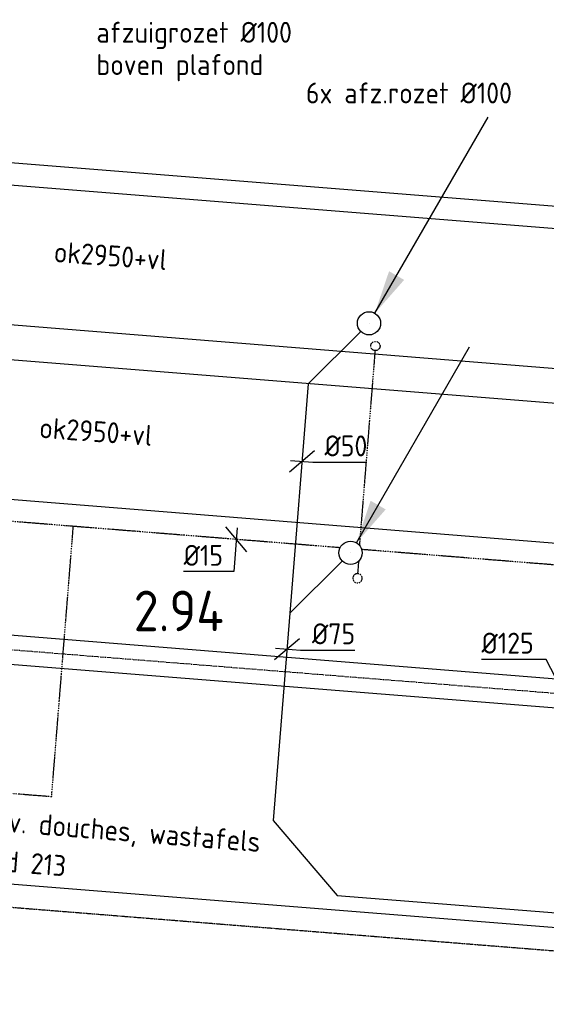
# Model space of a CAD drawing. Header units: millimetres. Extents: x -2770 to 48660, y -299 to 65946.
# Tile 36 of 39: x 10258 to 12525, y 60770 to 65012. Entities that reach past the tile are written whole.
import ezdxf

# ---------------------------------------------------------------- set-up
doc = ezdxf.new("R2010")
doc.units = ezdxf.units.MM
for name, pattern in [('2322107', [2000, 1000, 1000]), ('2322108', [7, 5, -2]), ('2322109', [10, 5, -2, 1, -2]), ('2322121', [2000, 1000, 1000]), ('2322121_a', [2000, 1000, 1000]), ('CENTER2', [28.575, 19.05, -3.175, 3.175, -3.175])]:
    doc.linetypes.add(name, pattern=pattern)
for name, color, linetype in [('bTuwkundig', 7, 'Continuous'), ('WL524---', 4, '2322121'), ('WL531---', 5, '2322109'), ('WL561---_AANVOER', 1, '2322107'), ('WL561---_RETOUR', 5, '2322108'), ('WL570---_RETOUR_D', 4, 'Continuous'), ('WL570---_RETOUR_HL', 1, 'CENTER2'), ('WL570---_TOEVOER_D', 3, 'Continuous'), ('WM524---', 1, 'Continuous'), ('WM531---', 1, 'Continuous'), ('WM570---', 1, 'Continuous'), ('WM570---_RETOUR', 1, 'Continuous'), ('WM570---_TOEVOER', 1, 'Continuous')]:
    doc.layers.add(name, color=color, linetype=linetype)
doc.styles.add('STABICAD-018', font='ISOCP.SHX', dxfattribs={"height": 90})
doc.styles.add('STABICAD-035', font='ISOCP.SHX', dxfattribs={"height": 175})

# ---------------------------------------------------------------- blocks, each defined once
blk = doc.blocks.new('*U703')
at = {"color": 0, "linetype": 'Continuous'}
for p, q in [((5, 300, -3125), (9064.5, 300, -3125)), ((5, -300, -3125), (9064.5, -300, -3125))]:
    blk.add_line(p, q, dxfattribs=at)
at = {"layer": 'WL570---_TOEVOER_D', "color": 2, "style": 'STABICAD-018'}
for tag in ['SECTIONCODE', 'CODE', 'POSITIONCODE']:
    blk.add_attdef(tag, (9549, 63300.5, 3125), '', height=1.8, dxfattribs=at)
blk = doc.blocks.new('*U704')
at = {"color": 0, "linetype": 'Continuous'}
for p, q in [((5, 300, -3125), (9854.2, 300, -3125)), ((5, -300, -3125), (9854.2, -300, -3125))]:
    blk.add_line(p, q, dxfattribs=at)
at = {"layer": 'WL570---_TOEVOER_D', "color": 2, "style": 'STABICAD-018'}
for tag, p in [('CODE', (9330.9, 64070.4, 3125)), ('SECTIONCODE', (13758.8, 63865.4, 3125)), ('POSITIONCODE', (13897.8, 63854.2, 3125))]:
    blk.add_attdef(tag, p, '', height=1.8, dxfattribs=at)
blk = doc.blocks.new('*U775')
at = {"color": 0, "linetype": 'Continuous'}
for p, q in [((-53.8, -45.8), (53.8, 45.8)), ((-49.8, 4), (58, -4.7)), ((58, -4.7), (291.8, -4.7))]:
    blk.add_line(p, q, dxfattribs=at)
at = {"color": 0, "linetype": 'Continuous', "style": 'STABICAD-018'}
blk.add_text('%%c75', height=90, dxfattribs=at).set_placement((108, 20.3))
at = {"layer": 'WL570---_TOEVOER_D', "color": 2, "style": 'STABICAD-018'}
blk.add_attdef('CODE', (11408.6, 62300.6), '', height=1.8, dxfattribs=at)
blk = doc.blocks.new('*U774')
at = {"color": 0, "linetype": 'Continuous'}
for p, q in [((-53.8, -45.8), (53.8, 45.8)), ((-49.8, 4), (46.7, -3.7)), ((46.7, -3.7), (276.7, -3.7))]:
    blk.add_line(p, q, dxfattribs=at)
at = {"color": 0, "linetype": 'Continuous', "style": 'STABICAD-018'}
blk.add_text('%%c50', height=90, dxfattribs=at).set_placement((96.7, 21.3))
at = {"layer": 'WL570---_TOEVOER_D', "color": 2, "style": 'STABICAD-018'}
blk.add_attdef('CODE', (11473.5, 63109.3), '', height=1.8, dxfattribs=at)
blk = doc.blocks.new('*U698')
at = {"linetype": '2322121'}
blk.add_hatch(color=2, dxfattribs=at).paths.add_polyline_path([(25, 43.3), (86.3, 224.4), (151.2, 186.9)], flags=0)
at = {"color": 2, "linetype": '2322121_a'}
blk.add_line((25, 43.3, 3000), (512.5, 887.7, 3000), dxfattribs=at)
at = {"color": 0, "linetype": '2322121'}
blk.add_line((0, 0), (0, 0, 3000), dxfattribs=at)
blk.add_circle((0, 0, 3000), 50, dxfattribs=at)
at = {"color": 2, "linetype": '2322121'}
blk.add_circle((0, 0, 3000), 50, dxfattribs=at)
at = {"layer": 'WL570---_TOEVOER_D', "color": 2, "style": 'STABICAD-018'}
for tag, p in [('SECTIONCODE', (11761.8, 63853.8, 1499.5)), ('POSITIONCODE', (11761.8, 63853.8, 1499.5)), ('CODE', (11761.8, 63803.8)), ('FLOORCODE', (11811.8, 63703.8))]:
    blk.add_attdef(tag, p, '', height=1.8, dxfattribs=at)
blk = doc.blocks.new('*U699')
at = {"linetype": '2322121'}
blk.add_hatch(color=2, dxfattribs=at).paths.add_polyline_path([(25, 43.3), (86.3, 224.4), (151.2, 186.9)], flags=0)
at = {"color": 2, "linetype": '2322121_a'}
blk.add_line((25, 43.3, 3000), (512.5, 887.7, 3000), dxfattribs=at)
at = {"color": 0, "linetype": '2322121'}
blk.add_line((0, 0), (0, 0, 3000), dxfattribs=at)
blk.add_circle((0, 0, 3000), 50, dxfattribs=at)
at = {"color": 2, "linetype": '2322121'}
blk.add_circle((0, 0, 3000), 50, dxfattribs=at)
at = {"layer": 'WL570---_TOEVOER_D', "color": 2, "style": 'STABICAD-018'}
for tag, p in [('SECTIONCODE', (11682.5, 62865, 1499.5)), ('POSITIONCODE', (11682.5, 62865, 1499.5)), ('CODE', (11682.5, 62815)), ('FLOORCODE', (11732.5, 62715))]:
    blk.add_attdef(tag, p, '', height=1.8, dxfattribs=at)
blk = doc.blocks.new('*U720')
at = {"color": 0, "linetype": 'Continuous'}
for p, q in [((0, 62.5, -2750), (3106.1, 62.5, -2750)), ((0, -62.5, -2750), (0, 62.5, -2750)), ((3106.1, 62.5, -2750), (3106.1, -62.5, -2750)), ((0, -62.5, -2750), (3106.1, -62.5, -2750))]:
    blk.add_line(p, q, dxfattribs=at)
at = {"layer": 'WL570---_RETOUR_HL', "linetype": 'CENTER2'}
blk.add_line((0, 0, -2750), (3106.1, 0, -2750), dxfattribs=at)
at = {"layer": 'WL570---_TOEVOER_D', "color": 2, "style": 'STABICAD-018'}
for tag in ['CODE', 'SECTIONCODE', 'POSITIONCODE']:
    blk.add_attdef(tag, (12702.4, 62097.8, 2750), '', height=1.8, dxfattribs=at)
blk = doc.blocks.new('*U764')
at = {"color": 0, "linetype": 'Continuous'}
for p, q in [((-76.7, 150, -2750), (-355.4, 150, -2750)), ((26.7, -52.3, -2750), (-76.7, 150, -2750)), ((-31.8, -47.6, -2750), (31.8, 47.6, -2750))]:
    blk.add_line(p, q, dxfattribs=at)
at = {"color": 0, "linetype": 'Continuous', "style": 'STABICAD-018'}
blk.add_text('%%c125', height=90, dxfattribs=at).set_placement((-355.4, 175, -2750))
at = {"layer": 'WL570---_TOEVOER_D', "color": 2, "style": 'STABICAD-018'}
blk.add_attdef('CODE', (12601.6, 62105.9, 2750), '', height=1.8, dxfattribs=at)
blk = doc.blocks.new('*U752')
at = {"color": 0, "linetype": '2322109'}
blk.add_circle((0, 0), 20, dxfattribs=at)
at = {"layer": 'WL570---_TOEVOER_D', "color": 2, "style": 'STABICAD-018'}
for tag in ['CODE', 'CODE2', 'SECTIONCODE', 'INDICATIONTEXT', 'LABEL', 'POSITIONCODE']:
    blk.add_attdef(tag, (11789.3, 63606.1), '', height=1.2, dxfattribs=at)
at = {"layer": 'WL570---_TOEVOER_D', "color": 1, "style": 'STABICAD-018'}
blk.add_attdef('PRODUCTCODE', (11789.3, 63606.1), '', height=1.8, dxfattribs=at)
blk = doc.blocks.new('*U754')
at = {"color": 0, "linetype": '2322109'}
blk.add_arc((0, 0), 20, 88.2786, 82.5467, dxfattribs=at)
at = {"layer": 'WL570---_TOEVOER_D', "color": 2, "style": 'STABICAD-018'}
for tag in ['CODE', 'CODE2', 'SECTIONCODE', 'INDICATIONTEXT', 'LABEL', 'POSITIONCODE']:
    blk.add_attdef(tag, (11712.3, 62605.2), '', height=1.2, dxfattribs=at)
at = {"layer": 'WL570---_TOEVOER_D', "color": 1, "style": 'STABICAD-018'}
blk.add_attdef('PRODUCTCODE', (11712.3, 62605.2), '', height=1.8, dxfattribs=at)
blk = doc.blocks.new('*U1015')
at = {"color": 0, "linetype": 'Continuous'}
for p, q in [((45.8, -53.8), (-45.8, 53.8)), ((4, 49.8), (-11.1, -138.5)), ((-11.1, -138.5), (-226.8, -138.5))]:
    blk.add_line(p, q, dxfattribs=at)
at = {"color": 0, "linetype": 'Continuous', "style": 'STABICAD-018'}
blk.add_text('%%c15', height=90, dxfattribs=at).set_placement((-226.8, -113.5))
at = {"layer": 'WL570---_TOEVOER_D', "color": 2, "style": 'STABICAD-018'}
blk.add_attdef('CODE', (11190.7, 62772.6), '', height=1.2, dxfattribs=at)

msp = doc.modelspace()

# ---------------------------------------------------------------- linework, layer by layer
at = {"layer": 'WL524---', "linetype": '2322121'}
for p, q in [((8092.6, 64567.3), (15944.5, 63937.3)), ((11500.3, 63443.6), (11726.4, 63668.6)), ((11500.3, 63443.6), (11421, 62454.9)), ((11421, 62454.9), (11647, 62679.8)), ((11421, 62454.9), (11349.3, 61562.1)), ((11349.3, 61562.1), (11624.4, 61239)), ((11624.4, 61239), (13887.4, 61057.5))]:
    msp.add_line(p, q, dxfattribs=at)
at = {"layer": 'WL531---', "linetype": '2322109'}
for p, q in [((11787.7, 63586.1), (11720.4, 62747.6)), ((11637.4, 62736.8), (8505.2, 62988.1)), ((10395.6, 61663.8), (10489.1, 62828.9)), ((17567.6, 62261), (11730.4, 62729.3)), ((11713.9, 62625.2), (11718.3, 62680.1)), ((10395.6, 61663.8), (7585.9, 61889.2))]:
    msp.add_line(p, q, dxfattribs=at)
at = {"layer": 'WL561---_AANVOER', "linetype": '2322107'}
msp.add_line((9517, 61345.1), (15342.8, 60877.6), dxfattribs=at)
at = {"layer": 'WL561---_RETOUR', "linetype": '2322108'}
msp.add_line((9608.7, 61237.4), (15434.5, 60769.9), dxfattribs=at)

# ---------------------------------------------------------------- block references
at = {"layer": 'WL524---', "linetype": '2322121'}
for name, p in [('*U698', (11761.8, 63703.8)), ('*U699', (11682.5, 62715))]:
    msp.add_blockref(name, p, dxfattribs=at)
at = {"layer": 'WL531---', "linetype": '2322109'}
for name, p in [('*U752', (11789.3, 63606.1)), ('*U754', (11712.3, 62605.2))]:
    msp.add_blockref(name, p, dxfattribs=at)
at = {"layer": 'WL570---_RETOUR_D', "linetype": 'Continuous'}
for name, p, rotation in [('*U703', (9549, 63300.5, 3125), 355.4100000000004), ('*U720', (12702.4, 62097.8, 2750), 175.4210598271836)]:
    msp.add_blockref(name, p, dxfattribs=dict(at, rotation=rotation))
at = {"layer": 'WL570---_TOEVOER_D', "linetype": 'Continuous', "rotation": 355.4100000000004}
msp.add_blockref('*U704', (9330.9, 64070.4, 3125), dxfattribs=at)
at = {"layer": 'WM524---', "linetype": 'Continuous'}
for name, p in [('*U774', (11473.5, 63109.3)), ('*U775', (11408.6, 62300.6))]:
    msp.add_blockref(name, p, dxfattribs=at)
at = {"layer": 'WM531---', "linetype": 'Continuous'}
msp.add_blockref('*U1015', (11190.7, 62772.6), dxfattribs=at)
at = {"layer": 'WM570---_RETOUR', "linetype": 'Continuous'}
msp.add_blockref('*U764', (12601.6, 62105.9, 2750), dxfattribs=at)

# ---------------------------------------------------------------- texts
at = {"layer": 'bTuwkundig', "color": 3, "style": 'STABICAD-035'}
msp.add_text('2.94', height=175, dxfattribs=at).set_placement((10749, 62377.2, -500))
at = {"layer": 'WM531---', "style": 'STABICAD-018'}
for s, p in [('kw-aansluiting t.b.v. douches, wastafels', (9296.2, 61585.1)), ('en pantry. Zie blad 213', (9282.5, 61414.7))]:
    msp.add_text(s, height=90, rotation=355.4126, dxfattribs=at).set_placement(p)
at = {"layer": 'WM570---', "color": 1, "style": 'STABICAD-018'}
for s, p in [('afzuigrozet %%C100', (10588.3, 64912.4, -3000)), ('boven plafond', (10588.3, 64773.4, -3000)), ('6x afz.rozet %%C100', (11490.4, 64651, -3000))]:
    msp.add_text(s, height=90, dxfattribs=at).set_placement(p)
at = {"layer": 'WM570---_RETOUR', "style": 'STABICAD-018'}
msp.add_text('ok2950+vl', height=90, rotation=355.8327, dxfattribs=at).set_placement((10340, 63210.4))
at = {"layer": 'WM570---_TOEVOER', "linetype": 'Continuous', "style": 'STABICAD-018'}
msp.add_text('ok2950+vl', height=90, rotation=355.8327, dxfattribs=at).set_placement((10402.8, 63967.7))

doc.saveas('drawing.dxf')
